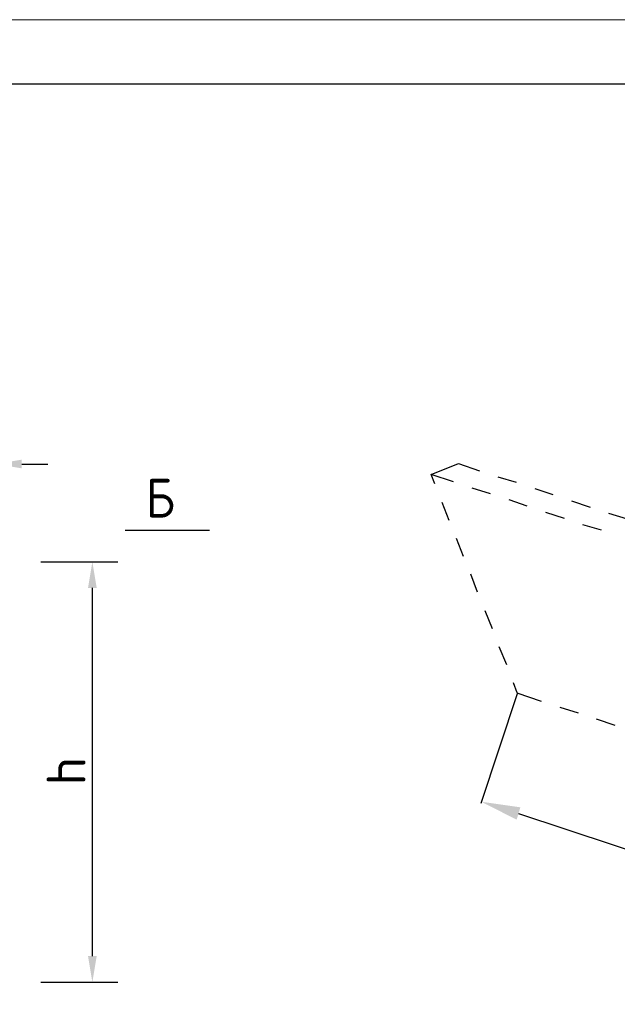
# Model space of a CAD drawing. Header units: millimetres. Extents: x -2765404 to 11272, y -239948 to 1313256.
# Tile 59 of 85: x -96613 to -92000, y -93133 to -85537. Entities that reach past the tile are written whole.
import ezdxf

# ---------------------------------------------------------------- set-up
doc = ezdxf.new("R2010")
doc.units = ezdxf.units.MM
for name, color, linetype in [('PDF _0', 7, 'Continuous'), ('PDF _Текст', 7, 'Continuous'), ('PDF _ЭМ', 7, 'Continuous')]:
    doc.layers.add(name, color=color, linetype=linetype)
doc.styles.add('PDF Cambria', font='Cambria.ttf')
doc.styles.add('PDF ISOCPEUR', font='isocpeur.ttf')

msp = doc.modelspace()

# ---------------------------------------------------------------- linework, layer by layer
at = {"layer": 'PDF _0', "lineweight": 25}
for points in [[(-96596.8, -88964.8), (-96396, -88964.8)], [(-93264.5, -89103.4), (-93436.6, -89046.1), (-93226.3, -88960), (-93063.7, -89017.4)], [(-93408, -89117.8), (-93436.6, -89046.1), (-93226.3, -88960)], [(-92776.9, -89108.2), (-92920.3, -89065.2)], [(-92977.7, -89194.3), (-93121.1, -89151.2)], [(-92494.8, -89203.8), (-92633.5, -89156)], [(-92695.6, -89289.9), (-92834.3, -89242.1)], [(-92208, -89299.4), (-92351.4, -89251.6)], [(-93298, -89399.8), (-93350.6, -89261.2)], [(-92408.8, -89385.5), (-92552.2, -89337.7)], [(-91921.1, -89390.3), (-92064.5, -89347.3)], [(-92121.9, -89476.3), (-92265.3, -89433.3)], [(-93188, -89677.1), (-93240.6, -89538.5)], [(-96448.6, -89720.2), (-95855.8, -89720.2)], [(-93078.1, -89954.4), (-93130.7, -89815.8)], [(-96051.8, -92760.8), (-96051.8, -89921)], [(-92963.3, -90236.5), (-93020.7, -90097.9)], [(-92853.4, -90513.8), (-92910.7, -90375.1)], [(-92772.1, -90728.9), (-92800.8, -90652.4)], [(-92772.1, -90738.5), (-93054.2, -91584.7)], [(-92585.6, -90795.9), (-92772.1, -90733.7)], [(-92298.8, -90886.7), (-92442.2, -90843.7)], [(-92016.7, -90982.3), (-92160.1, -90934.5)], [(-92762.5, -91661.2), (-88713.1, -92999.8)], [(-96448.6, -92961.6), (-95855.8, -92961.6)]]:
    msp.add_lwpolyline(points, dxfattribs=at)
at = {"layer": 'PDF _0', "lineweight": 30}
msp.add_lwpolyline([(-95798.4, -89476.3), (-95148.2, -89476.3)], dxfattribs=at)
at = {"layer": 'PDF _0', "transparency": 33554559}
for points in [[(-96596.8, -88931.3), (-96596.8, -88998.2), (-96797.6, -88964.8)], [(-96085.2, -89921), (-96018.3, -89921), (-96051.8, -89720.2)], [(-92748.2, -91613.4), (-92776.9, -91709), (-93049.4, -91570.4)], [(-96085.2, -92760.8), (-96018.3, -92760.8), (-96051.8, -92961.6)]]:
    msp.add_solid(points, dxfattribs=at)
at = {"layer": 'PDF _ЭМ', "lineweight": 20}
msp.add_lwpolyline([(-121538.6, -115230.9), (-121538.6, -85536.9), (-79543.4, -85536.9), (-79543.4, -115230.9), (-121538.6, -115230.9), (-121538.6, -85536.9)], dxfattribs=at)
at = {"layer": 'PDF _ЭМ', "lineweight": 30}
msp.add_lwpolyline([(-119540.2, -106233.3), (-120740.2, -106233.3), (-120740.2, -114733.7), (-119540.2, -114733.7), (-80040.6, -114733.7), (-80040.6, -86034.1), (-119540.2, -86034.1), (-119540.2, -114733.7)], dxfattribs=at)

# ---------------------------------------------------------------- texts
at = {"layer": 'PDF _Текст', "insert": (-95640.6, -89377.5), "char_height": 300, "attachment_point": 7, "style": 'PDF Cambria'}
msp.add_mtext('Б', dxfattribs=at)
at = {"layer": 'PDF _Текст', "color": 5, "insert": (-96104.4, -91446.1), "char_height": 300, "attachment_point": 7, "rotation": 90, "style": 'PDF ISOCPEUR'}
msp.add_mtext('h', dxfattribs=at)

doc.saveas('drawing.dxf')
